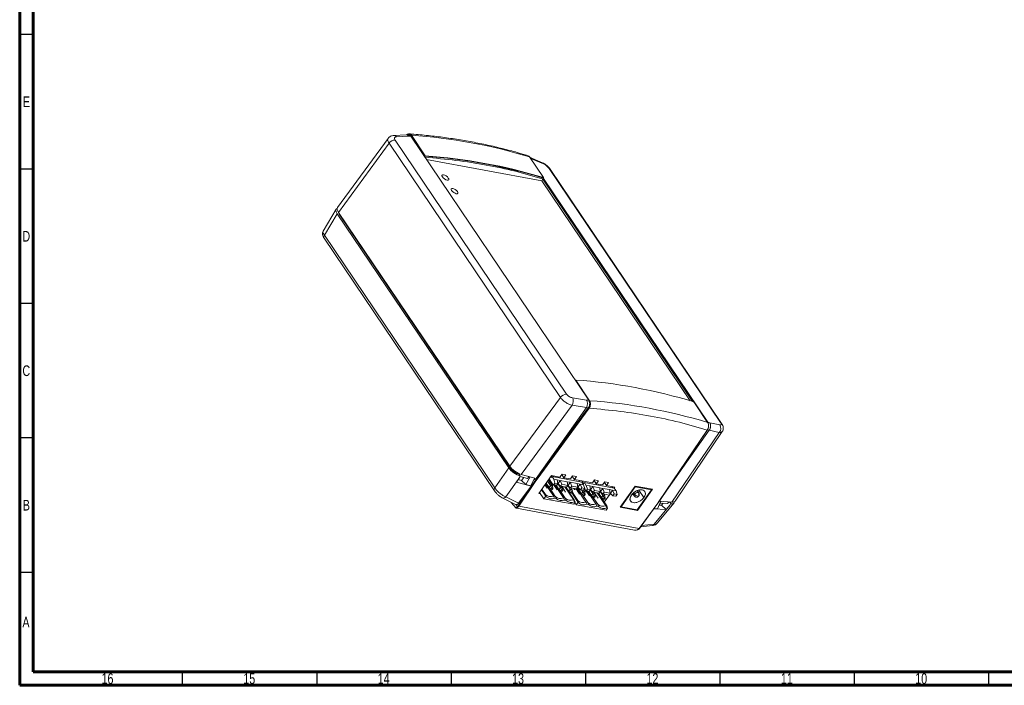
# Model space of a CAD drawing. Header units: millimetres. Extents: x 15 to 836, y 5 to 589.
# Tile 1 of 24: x 15 to 381, y 5 to 253. Entities that reach past the tile are written whole.
import ezdxf

# ---------------------------------------------------------------- set-up
doc = ezdxf.new("R2010")
doc.units = ezdxf.units.MM
doc.styles.add('SLDTEXTSTYLE0', font='TXT', dxfattribs={"width": 0.75})

msp = doc.modelspace()

# ---------------------------------------------------------------- linework, layer by layer
at = {"color": 7, "linetype": 'Continuous', "lineweight": 60}
for p, q in [((15, 5), (15, 589)), ((20, 10), (20, 584)), ((831, 10), (20, 10)), ((836, 5), (15, 5))]:
    msp.add_line(p, q, dxfattribs=at)
at = {"color": 7, "linetype": 'Continuous', "lineweight": 30}
for p, q in [((20, 247), (15, 247)), ((20, 197), (15, 197)), ((20, 147), (15, 147)), ((20, 97), (15, 97)), ((20, 47), (15, 47)), ((75.5, 10), (75.5, 5)), ((125.5, 10), (125.5, 5)), ((175.5, 10), (175.5, 5)), ((225.5, 10), (225.5, 5)), ((275.5, 10), (275.5, 5)), ((325.5, 10), (325.5, 5)), ((375.5, 10), (375.5, 5))]:
    msp.add_line(p, q, dxfattribs=at)
at = {"color": 7, "linetype": 'Continuous', "lineweight": 15}
for p, q in [((158.83, 209.73), (154.22, 209.49)), ((159.68, 209.23), (155.2, 209)), ((159.71, 209.65), (158.86, 209.71)), ((159.95, 210.08), (159.74, 210.07)), ((160.51, 209.17), (160.42, 209.29)), ((160.5, 209.47), (165.68, 201.79)), ((226.76, 111.01), (160.51, 209.17)), ((160.73, 209.59), (165.91, 201.91)), ((152.09, 208.39), (133.3, 182.65)), ((133.65, 180.87), (152.41, 206.56)), ((152.41, 206.56), (216.19, 112.06)), ((154.68, 207.76), (218.46, 113.26)), ((165.68, 201.79), (165.62, 201.71)), ((165.62, 201.71), (165.73, 201.55)), ((165.73, 201.55), (165.71, 201.48)), ((165.76, 201.73), (165.74, 201.77)), ((209.83, 193.82), (204.65, 201.5)), ((209.25, 192.64), (166.34, 200.54)), ((209.88, 193.79), (204.7, 201.47)), ((209.52, 199.31), (204.94, 201.24)), ((209.93, 198.92), (205.48, 200.8)), ((275.75, 102.71), (211.97, 197.21)), ((276.18, 102.4), (212.39, 196.9)), ((209.25, 192.64), (209.54, 193.05)), ((264.46, 110.83), (209.25, 192.64)), ((209.81, 193.62), (209.79, 193.65)), ((209.86, 193.65), (209.83, 193.6)), ((209.88, 193.28), (209.85, 193.29)), ((209.88, 193.28), (209.93, 193.35)), ((265.78, 110.45), (209.88, 193.28)), ((209.89, 193.43), (271.01, 102.86)), ((132.78, 182.1), (127.91, 173.94)), ((128.38, 172.35), (133.16, 180.37)), ((133.16, 180.37), (196.97, 85.83)), ((133.65, 180.87), (197.33, 86.52)), ((133.84, 180.22), (197.61, 85.74)), ((191.77, 78.43), (128.38, 172.35)), ((128.25, 171.24), (191.64, 77.32)), ((221.87, 118.52), (227.05, 110.83)), ((216.19, 112.06), (197.33, 86.52)), ((220.74, 111.89), (225.93, 111.07)), ((226.85, 110.88), (226.76, 111.01)), ((265.76, 110.46), (265.78, 110.45)), ((265.77, 110.43), (265.84, 110.52)), ((265.84, 110.52), (265.78, 110.45)), ((270.97, 102.75), (265.79, 110.43)), ((271.02, 102.71), (265.83, 110.39)), ((265.84, 110.52), (271.09, 102.73)), ((201.62, 83.45), (220.57, 109.12)), ((225.83, 108.26), (207.22, 81.88)), ((207.22, 81.88), (226.56, 108.21)), ((226.63, 108.19), (207.28, 81.84)), ((226.86, 108.03), (207.52, 81.68)), ((220.57, 109.12), (225.84, 108.28)), ((225.84, 108.28), (225.83, 108.26)), ((226.56, 108.21), (225.83, 108.26)), ((271.01, 102.86), (271.09, 102.73)), ((275.47, 101.81), (271.73, 102.64)), ((252.84, 73.33), (270.82, 99.93)), ((252.91, 73.35), (270.9, 99.95)), ((254.91, 76.31), (271.51, 99.85)), ((275.31, 99.04), (257.68, 73.13)), ((258.82, 73.51), (276.4, 99.34)), ((271.51, 99.85), (270.88, 100.05)), ((271.51, 99.85), (271.53, 99.87)), ((271.53, 99.87), (275.31, 99.04)), ((196.97, 85.83), (191.77, 78.43)), ((201.03, 82.44), (195.85, 75.07)), ((201.03, 82.44), (199.81, 80.59)), ((206.86, 81.25), (200.43, 71.73)), ((200.45, 81.56), (201.71, 81.21)), ((207.1, 81.09), (200.66, 71.57)), ((200.96, 83.73), (200.82, 83.39)), ((201.25, 82.77), (200.82, 83.39)), ((201.06, 83.64), (200.87, 83.32)), ((201.15, 82.62), (203.93, 81.87)), ((207.22, 81.88), (201.62, 83.45)), ((201.71, 81.21), (202.58, 82.23)), ((201.71, 81.21), (203.26, 79.71)), ((203.26, 79.71), (204.97, 82.51)), ((204.55, 82.63), (203.93, 81.87)), ((206.57, 82.06), (205.16, 79.18)), ((206.46, 81.84), (206.86, 81.25)), ((207.28, 81.84), (206.86, 81.25)), ((207.52, 81.68), (207.1, 81.09)), ((207.28, 81.84), (207.24, 81.9)), ((212.89, 83.03), (208.19, 76.37)), ((211.37, 80.87), (212.46, 79.25)), ((213.18, 79.12), (211.69, 81.33)), ((211.8, 81.49), (212.25, 81.41)), ((212.36, 81.27), (211.93, 80.97)), ((213.13, 80.1), (212, 81.77)), ((212.41, 80.85), (212.01, 81.45)), ((213.04, 79.37), (212.14, 80.7)), ((212.41, 80.85), (212.21, 80.56)), ((212.57, 82.57), (212.8, 82.23)), ((212.8, 82.23), (213.06, 82.61)), ((216.02, 82.46), (212.89, 83.03)), ((213.06, 82.61), (213.74, 81.61)), ((213.06, 82.61), (224.15, 80.57)), ((213.74, 81.61), (214.15, 80.23)), ((213.74, 81.61), (215.03, 81.37)), ((215.26, 80.03), (215.03, 81.37)), ((215.03, 81.37), (216.14, 81.17)), ((216.14, 81.17), (215.31, 79.99)), ((216.8, 83.57), (216.02, 82.46)), ((216.14, 81.17), (218.73, 80.69)), ((216.14, 81.17), (216.74, 79.76)), ((216.67, 83.38), (217.47, 82.19)), ((218.26, 83.3), (216.8, 83.57)), ((217.47, 82.19), (218.26, 83.3)), ((219.91, 81.74), (217.47, 82.19)), ((218.73, 80.69), (219.84, 80.49)), ((218.95, 79.35), (218.73, 80.69)), ((220.7, 82.86), (219.91, 81.74)), ((220.56, 82.67), (221.37, 81.47)), ((222.15, 82.59), (220.7, 82.86)), ((221.37, 81.47), (222.15, 82.59)), ((228.08, 80.24), (221.37, 81.47)), ((223.26, 81.13), (223.56, 80.68)), ((224.22, 80.95), (224.87, 79.98)), ((228.87, 81.35), (228.08, 80.24)), ((228.73, 81.16), (229.54, 79.97)), ((230.32, 81.08), (228.87, 81.35)), ((229.54, 79.97), (230.32, 81.08)), ((232.68, 80.65), (231.89, 79.54)), ((234.13, 80.38), (232.68, 80.65)), ((199.81, 80.59), (205.29, 79.05)), ((205.29, 79.05), (200.61, 72.7)), ((205.16, 79.18), (203.26, 79.71)), ((205.16, 79.18), (205.29, 79.05)), ((209.12, 77.69), (210.25, 76.02)), ((209.28, 77.91), (210.59, 75.96)), ((210.44, 79.56), (211.25, 78.35)), ((210.63, 79.82), (213.61, 75.4)), ((211.94, 78.51), (210.85, 80.13)), ((211.38, 78.92), (211.25, 78.35)), ((212.46, 79.25), (211.94, 78.51)), ((211.94, 78.51), (212.87, 77.88)), ((214.29, 75.27), (212.24, 78.31)), ((212.46, 79.25), (213.18, 79.12)), ((213.07, 78.17), (212.46, 79.25)), ((212.87, 77.88), (213.07, 78.17)), ((213.15, 77.82), (212.87, 77.88)), ((213.04, 79.37), (213.39, 79.86)), ((213.07, 78.17), (213.36, 78.11)), ((213.69, 79.58), (213.13, 80.1)), ((213.15, 77.82), (213.36, 78.11)), ((213.36, 78.11), (213.18, 79.12)), ((213.61, 79.66), (214.95, 77.67)), ((214.15, 80.23), (213.69, 79.58)), ((214.8, 79.38), (213.69, 79.58)), ((214.07, 79.51), (217.31, 74.72)), ((214.15, 80.23), (215.26, 80.03)), ((215.64, 77.83), (214.57, 79.42)), ((214.8, 79.38), (215.26, 80.03)), ((215.08, 78.24), (214.95, 77.67)), ((215.21, 79.97), (216.16, 78.57)), ((215.24, 80), (215.31, 79.99)), ((215.6, 79.65), (215.31, 79.99)), ((216.28, 79.11), (215.6, 79.65)), ((216.16, 78.57), (215.64, 77.83)), ((215.64, 77.83), (216.57, 77.19)), ((217.99, 74.59), (215.94, 77.62)), ((216.16, 78.57), (216.88, 78.44)), ((216.77, 77.48), (216.16, 78.57)), ((216.74, 79.76), (216.28, 79.11)), ((218.49, 78.7), (216.28, 79.11)), ((216.88, 78.44), (216.45, 79.08)), ((216.74, 78.69), (216.48, 79.07)), ((216.57, 77.19), (216.77, 77.48)), ((216.85, 77.14), (216.57, 77.19)), ((218.95, 79.35), (216.74, 79.76)), ((216.74, 78.69), (216.95, 78.98)), ((216.77, 77.48), (217.06, 77.43)), ((216.79, 78.76), (218.12, 76.78)), ((216.85, 77.14), (217.06, 77.43)), ((217.06, 77.43), (216.88, 78.44)), ((221.01, 74.04), (217.77, 78.83)), ((218.11, 78.77), (221.34, 73.98)), ((219.33, 77.15), (218.26, 78.74)), ((218.49, 78.7), (218.95, 79.35)), ((218.91, 79.29), (219.85, 77.89)), ((218.94, 79.32), (219.01, 79.31)), ((219.84, 80.49), (219.01, 79.31)), ((219.29, 78.96), (219.01, 79.31)), ((219.97, 78.43), (219.29, 78.96)), ((219.85, 77.89), (219.33, 77.15)), ((219.33, 77.15), (220.26, 76.51)), ((219.84, 80.49), (222.43, 80.01)), ((219.84, 80.49), (220.43, 79.08)), ((219.85, 77.89), (220.47, 76.8)), ((219.85, 77.89), (220.57, 77.75)), ((220.43, 79.08), (219.97, 78.43)), ((222.19, 78.02), (219.97, 78.43)), ((220.57, 77.75), (220.14, 78.39)), ((220.17, 78.39), (220.16, 78.37)), ((222.65, 78.67), (220.43, 79.08)), ((220.75, 76.75), (220.57, 77.75)), ((221.42, 77.8), (221.14, 78.21)), ((221.65, 78.12), (221.42, 77.8)), ((222.01, 78.05), (223.33, 76.1)), ((222.19, 78.02), (222.65, 78.67)), ((222.3, 78.17), (225.69, 73.15)), ((222.43, 80.01), (223.54, 79.81)), ((222.65, 78.67), (222.43, 80.01)), ((224.02, 76.26), (222.52, 78.48)), ((222.63, 78.64), (222.7, 78.63)), ((223.54, 79.81), (222.7, 78.63)), ((222.99, 78.28), (222.7, 78.63)), ((223.67, 77.74), (222.99, 78.28)), ((223.54, 79.81), (224.83, 79.57)), ((223.54, 79.81), (224.13, 78.4)), ((224.13, 78.4), (223.67, 77.74)), ((224.78, 77.54), (223.67, 77.74)), ((224.53, 77), (224.02, 76.26)), ((224.08, 77.67), (224.53, 77)), ((224.13, 78.4), (225.24, 78.19)), ((224.83, 79.57), (224.15, 80.57)), ((224.53, 77), (225.26, 76.86)), ((225.15, 75.91), (224.53, 77)), ((225.24, 78.19), (224.78, 77.54)), ((225.26, 76.86), (224.79, 77.55)), ((225.12, 77.12), (224.81, 77.58)), ((225.24, 78.19), (224.83, 79.57)), ((224.87, 79.98), (225.14, 80.36)), ((225.21, 77.85), (225.1, 78)), ((225.12, 77.12), (225.46, 77.61)), ((225.14, 80.36), (225.81, 79.36)), ((225.14, 80.36), (236.23, 78.32)), ((225.76, 77.33), (225.21, 77.85)), ((225.68, 77.4), (227.02, 75.42)), ((226.22, 77.98), (225.76, 77.33)), ((226.87, 77.13), (225.76, 77.33)), ((225.81, 79.36), (226.22, 77.98)), ((225.81, 79.36), (227.11, 79.12)), ((226.15, 77.26), (229.38, 72.47)), ((226.22, 77.98), (227.33, 77.78)), ((227.71, 75.58), (226.64, 77.17)), ((226.87, 77.13), (227.33, 77.78)), ((227.33, 77.78), (227.11, 79.12)), ((227.11, 79.12), (228.22, 78.92)), ((227.29, 77.71), (228.23, 76.31)), ((227.31, 77.75), (227.38, 77.74)), ((228.22, 78.92), (227.38, 77.74)), ((227.67, 77.39), (227.38, 77.74)), ((228.35, 76.85), (227.67, 77.39)), ((228.22, 78.92), (230.8, 78.44)), ((228.22, 78.92), (228.81, 77.5)), ((228.81, 77.5), (228.35, 76.85)), ((231.03, 77.1), (228.81, 77.5)), ((231.89, 79.54), (229.54, 79.97)), ((230.57, 76.45), (231.03, 77.1)), ((230.8, 78.44), (231.91, 78.23)), ((231.03, 77.1), (230.8, 78.44)), ((230.98, 77.03), (231.93, 75.63)), ((231.01, 77.07), (231.08, 77.06)), ((231.91, 78.23), (231.08, 77.06)), ((231.37, 76.71), (231.08, 77.06)), ((231.91, 78.23), (234.5, 77.76)), ((231.91, 78.23), (232.51, 76.82)), ((232.54, 80.46), (233.35, 79.27)), ((233.35, 79.27), (234.13, 80.38)), ((236.47, 78.69), (233.35, 79.27)), ((234.5, 77.76), (235.61, 77.55)), ((234.73, 76.41), (234.5, 77.76)), ((235.61, 77.55), (234.78, 76.38)), ((235.31, 78.91), (235.63, 78.43)), ((235.61, 77.55), (236.9, 77.32)), ((235.61, 77.55), (236.2, 76.14)), ((236.21, 78.32), (236.47, 78.69)), ((236.9, 77.32), (236.23, 78.32)), ((237.31, 75.94), (236.9, 77.32)), ((243.99, 79.08), (238.44, 71.22)), ((238.82, 71.4), (244.05, 78.82)), ((250.39, 77.9), (243.99, 79.08)), ((244.05, 78.82), (250.02, 77.72)), ((250.02, 77.72), (244.05, 78.82)), ((245.33, 76.52), (244.74, 77.39)), ((250.02, 77.72), (244.78, 70.3)), ((244.78, 70.3), (250.02, 77.72)), ((244.85, 70.04), (250.39, 77.9)), ((244.93, 70.33), (250.17, 77.76)), ((247.27, 74.88), (245.42, 77.62)), ((194.51, 74.71), (199.46, 72.25)), ((200.61, 72.7), (195.85, 75.07)), ((208.19, 76.37), (208.76, 76.26)), ((210.03, 74.39), (208.45, 76.73)), ((210.6, 75.2), (210.03, 74.39)), ((221.12, 72.35), (210.03, 74.39)), ((210.25, 76.02), (210.6, 75.2)), ((210.59, 75.96), (210.25, 76.02)), ((210.9, 75.14), (210.6, 75.94)), ((210.9, 75.14), (210.6, 75.2)), ((214.29, 75.27), (213.61, 75.4)), ((213.61, 75.39), (213.99, 74.57)), ((214.6, 74.46), (213.99, 74.57)), ((214.6, 74.46), (214.3, 75.26)), ((217.99, 74.59), (217.31, 74.72)), ((217.31, 74.71), (217.69, 73.89)), ((218.29, 73.78), (217.69, 73.89)), ((218.29, 73.78), (218, 74.58)), ((220.26, 76.51), (220.47, 76.8)), ((220.26, 76.51), (220.55, 76.46)), ((220.47, 76.8), (220.75, 76.75)), ((220.5, 76.47), (222.33, 73.76)), ((220.75, 76.75), (220.55, 76.46)), ((220.68, 76.65), (222.67, 73.7)), ((221.34, 73.98), (221.01, 74.04)), ((221.01, 74.03), (221.39, 73.21)), ((221.34, 73.98), (221.69, 73.16)), ((222.33, 73.76), (222.67, 72.95)), ((222.67, 73.7), (222.33, 73.76)), ((222.98, 72.89), (222.68, 73.69)), ((223.46, 76.66), (223.33, 76.1)), ((224.02, 76.26), (224.95, 75.62)), ((226.36, 73.02), (224.32, 76.05)), ((224.95, 75.62), (225.15, 75.91)), ((225.23, 75.57), (224.95, 75.62)), ((225.15, 75.91), (225.43, 75.86)), ((225.23, 75.57), (225.43, 75.86)), ((225.43, 75.86), (225.26, 76.86)), ((227.16, 75.98), (227.02, 75.42)), ((228.23, 76.31), (227.71, 75.58)), ((227.71, 75.58), (228.64, 74.94)), ((230.06, 72.34), (228.02, 75.37)), ((228.23, 76.31), (228.95, 76.18)), ((228.85, 75.23), (228.23, 76.31)), ((230.57, 76.45), (228.35, 76.85)), ((228.95, 76.18), (228.52, 76.82)), ((228.82, 76.44), (228.56, 76.82)), ((228.64, 74.94), (228.85, 75.23)), ((228.93, 74.89), (228.64, 74.94)), ((228.82, 76.44), (229.02, 76.73)), ((228.85, 75.23), (229.13, 75.18)), ((228.86, 76.51), (230.18, 74.56)), ((228.93, 74.89), (229.13, 75.18)), ((229.13, 75.18), (228.95, 76.18)), ((233.08, 71.78), (229.85, 76.58)), ((230.18, 76.52), (233.42, 71.72)), ((231.41, 74.9), (230.34, 76.49)), ((232.05, 76.17), (231.37, 76.71)), ((231.4, 74.71), (231.49, 74.84)), ((231.93, 75.63), (231.41, 74.9)), ((231.41, 74.9), (232.34, 74.26)), ((231.93, 75.63), (232.54, 74.55)), ((231.93, 75.63), (232.65, 75.5)), ((232.51, 76.82), (232.05, 76.17)), ((234.27, 75.76), (232.05, 76.17)), ((232.65, 75.5), (232.22, 76.14)), ((232.31, 76), (232.39, 76.11)), ((232.34, 74.26), (232.54, 74.55)), ((232.34, 74.26), (232.62, 74.21)), ((234.73, 76.41), (232.51, 76.82)), ((232.51, 73.07), (234.81, 76.34)), ((232.54, 74.55), (232.83, 74.5)), ((232.83, 74.5), (232.62, 74.21)), ((232.83, 74.5), (232.65, 75.5)), ((234.27, 75.76), (234.73, 76.41)), ((234.71, 76.39), (234.78, 76.38)), ((235.07, 76.03), (234.78, 76.38)), ((235.75, 75.49), (235.07, 76.03)), ((236.2, 76.14), (235.75, 75.49)), ((236.85, 75.29), (235.75, 75.49)), ((236.2, 76.14), (237.31, 75.94)), ((237.31, 75.94), (236.85, 75.29)), ((243.09, 76.26), (243.67, 75.4)), ((243.43, 76.6), (243.77, 76.1)), ((253.57, 73.42), (252.34, 70.67)), ((252.42, 72.74), (252.84, 73.33)), ((252.49, 72.76), (252.91, 73.35)), ((257.68, 73.13), (252.99, 73.46)), ((253.63, 73.42), (253.42, 73.08)), ((197.91, 73.02), (199.71, 70.92)), ((199.85, 70.84), (243.81, 62.74)), ((200.43, 71.73), (200.23, 71.49)), ((200.66, 71.57), (200.45, 71.31)), ((200.66, 71.57), (245.5, 63.32)), ((221.12, 72.35), (221.69, 73.16)), ((221.69, 73.16), (221.39, 73.21)), ((222.1, 72.14), (221.55, 72.96)), ((222.67, 72.95), (222.1, 72.14)), ((233.19, 70.09), (222.1, 72.14)), ((222.98, 72.89), (222.67, 72.95)), ((226.36, 73.02), (225.69, 73.15)), ((225.69, 73.13), (226.07, 72.32)), ((226.67, 72.21), (226.07, 72.32)), ((226.67, 72.21), (226.37, 73.01)), ((230.06, 72.34), (229.38, 72.47)), ((229.39, 72.45), (229.76, 71.64)), ((230.37, 71.53), (229.76, 71.64)), ((230.37, 71.53), (230.07, 72.33)), ((233.42, 71.72), (233.08, 71.78)), ((233.08, 71.77), (233.46, 70.96)), ((233.19, 70.09), (233.76, 70.9)), ((233.42, 71.72), (233.76, 70.9)), ((233.76, 70.9), (233.46, 70.96)), ((238.44, 71.22), (244.85, 70.04)), ((244.78, 70.3), (238.82, 71.4)), ((244.72, 70.23), (244.85, 70.04)), ((245.5, 63.32), (252.42, 72.74)), ((245.57, 63.33), (252.49, 72.76)), ((250.95, 70.65), (255.53, 70.32)), ((252.34, 70.67), (251.03, 70.77)), ((251.11, 64.9), (257.08, 72.12)), ((252.33, 65.36), (258.43, 72.76)), ((252.94, 72.01), (253.85, 71.95)), ((253.29, 72.78), (256.08, 72.56)), ((253.85, 71.95), (254.46, 72.69)), ((255.53, 70.32), (253.85, 71.95)), ((255.53, 70.32), (257.08, 72.12)), ((256.08, 72.56), (256.59, 73.21)), ((256.92, 73.06), (256.99, 73.18)), ((256.92, 73.06), (257.35, 72.44)), ((245.27, 63.05), (245.5, 63.32)), ((245.34, 63.07), (245.57, 63.33)), ((246.04, 63.97), (250.45, 64.41))]:
    msp.add_line(p, q, dxfattribs=at)
at = {"color": 8, "linetype": 'Continuous', "lineweight": 15}
for p, q in [((209.63, 193.16), (265.38, 110.55)), ((265.76, 110.46), (209.87, 193.27)), ((133.84, 180.22), (133.98, 180.38)), ((197.61, 85.74), (197.78, 85.93)), ((201.21, 82.61), (200.48, 81.56)), ((200.23, 71.49), (199.61, 72.22)), ((254.4, 72.7), (253.81, 71.95)), ((246.37, 64.42), (251.11, 64.9))]:
    msp.add_line(p, q, dxfattribs=at)
at = {"color": 7, "linetype": 'Continuous', "lineweight": 15, "flags": 128}
for points in [[(154, 209.45), (154.2, 209.49), (154.23, 209.49)], [(174.03, 192.86), (174.4, 192.86), (174.61, 193.01), (174.63, 193.29), (174.46, 193.65), (174.12, 194.04), (173.67, 194.4), (173.17, 194.68), (172.7, 194.83), (172.33, 194.83), (172.12, 194.69), (172.1, 194.41), (172.27, 194.05), (172.61, 193.66), (173.06, 193.29), (173.56, 193.02), (174.03, 192.86)], [(209.83, 193.82), (209.86, 193.81), (209.87, 193.8), (209.89, 193.78), (209.89, 193.76), (209.89, 193.73), (209.89, 193.71), (209.88, 193.68), (209.86, 193.65)], [(177.44, 187.82), (177.8, 187.81), (178.01, 187.96), (178.04, 188.24), (177.86, 188.6), (177.53, 188.99), (177.07, 189.35), (176.58, 189.63), (176.11, 189.79), (175.74, 189.79), (175.53, 189.64), (175.51, 189.36), (175.68, 189), (176.02, 188.61), (176.47, 188.25), (176.97, 187.97), (177.44, 187.82)], [(270.88, 100.04), (270.9, 100.02), (270.91, 99.99), (270.91, 99.97), (270.9, 99.96), (270.89, 99.94), (270.87, 99.94), (270.85, 99.93), (270.82, 99.93)], [(213.97, 79.53), (213.86, 79.5), (213.04, 79.37)], [(217.66, 78.85), (217.55, 78.82), (216.74, 78.69)], [(222.77, 78.1), (222.23, 77.93), (221.42, 77.8)], [(226.04, 77.28), (225.93, 77.25), (225.12, 77.12)], [(242.61, 75.73), (243.12, 76.33), (243.76, 76.86), (244.48, 77.29), (245.23, 77.58), (245.96, 77.71), (246.62, 77.68), (247.16, 77.49), (247.56, 77.15), (247.77, 76.68), (247.79, 76.12), (247.62, 75.51), (247.27, 74.88)], [(250.18, 77.77), (250.17, 77.76), (250.15, 77.74), (250.12, 77.72), (250.07, 77.72), (250.02, 77.72)], [(250.02, 77.72), (250.07, 77.72), (250.12, 77.72), (250.15, 77.74), (250.17, 77.76), (250.18, 77.77)], [(194.51, 74.71), (194.51, 74.72), (194.43, 74.77)], [(229.74, 76.6), (229.63, 76.57), (228.82, 76.44)], [(247.27, 74.88), (246.76, 74.28), (246.12, 73.75), (245.4, 73.32), (244.65, 73.03), (243.93, 72.9), (243.27, 72.93), (242.72, 73.12), (242.33, 73.46), (242.11, 73.93), (242.09, 74.49), (242.26, 75.1), (242.61, 75.73)], [(243.97, 75.22), (243.74, 75.33), (243.61, 75.53), (243.62, 75.8), (243.77, 76.1)], [(243.77, 76.1), (244.03, 76.37), (244.35, 76.58), (244.7, 76.7), (245.02, 76.7), (245.26, 76.6), (245.38, 76.39), (245.37, 76.12), (245.22, 75.83)], [(243.77, 76.1), (243.99, 75.83), (244.3, 75.59), (244.63, 75.41), (244.94, 75.31), (245.19, 75.3), (245.33, 75.4), (245.33, 75.41)], [(245.22, 75.83), (245.34, 75.59), (245.33, 75.4), (245.19, 75.3), (244.94, 75.31), (244.63, 75.41), (244.3, 75.59), (243.99, 75.83), (243.77, 76.1)], [(256.92, 73.06), (257.24, 73.08), (257.44, 73.14)]]:
    msp.add_lwpolyline(points, dxfattribs=at)
at = {"color": 8, "linetype": 'Continuous', "lineweight": 15}
for centre, radius, start, end in [((154.23, 208.29), 1.2, 36.2111, 90.2653), ((154.35, 38.81), 169.87, 72.4817, 72.6293), ((129.17, 171.7), 1.02, 140.3328, 206.6425), ((227.04, 110.62), 0.21, 86.8484, 105.4317), ((275.49, 101.92), 0.835, 36.3022, 72.1634), ((192.56, 77.78), 1.02, 140.2617, 207.3498), ((194.93, 75.82), 1.19, 249.3151, 320.7099), ((245.52, 63.38), 0.0689, 247.7541, 312.4665), ((250.3, 65.31), 0.916, 279.5353, 333.0294)]:
    msp.add_arc(centre, radius, start, end, dxfattribs=at)
at = {"color": 7, "linetype": 'Continuous', "lineweight": 15}
for centre, radius, start, end in [((143.12, -23.38), 233.2, 85.7229, 85.9279), ((160.73, 209.3), 0.288, 90.3234, 144.2085), ((146.84, 10.86), 199.22, 73.1303, 86.0013), ((154.76, 204.85), 2.91, 91.5905, 144.0419), ((165.74, 201.62), 0.144, 90.3391, 144.2063), ((165.91, 201.62), 0.288, 90.3234, 144.2085), ((151.94, 3.16), 199.09, 73.106, 86.0255), ((151.96, 3.12), 199.09, 73.106, 86.0255), ((152.02, 3.17), 199.22, 73.1303, 86.0013), ((204.63, 201.42), 0.0847, 34.9898, 74.6568), ((209.14, 198.5), 0.894, 28.0839, 64.3252), ((211.71, 196.42), 0.831, 34.7597, 72.2098), ((135.28, 181.35), 1.83, 185.3258, 218.2384), ((221.86, 118.26), 0.256, 88.7221, 121.8807), ((207.97, -80.22), 199.22, 73.1303, 86.0013), ((218.55, 110.35), 2.91, 91.5905, 144.0419), ((217.75, 110.68), 3.23, 331.0424, 22.0482), ((209.37, -121.54), 233.2, 85.7229, 85.9279), ((213.16, -87.9), 199.22, 73.1303, 86.0013), ((265.76, 110.35), 0.0847, 34.9898, 74.6568), ((226.98, 108.44), 0.426, 215.6405, 254.3682), ((270.95, 102.66), 0.0847, 34.9898, 74.6568), ((220.54, -59.54), 170.06, 72.4817, 72.7347), ((273.54, 100.53), 2.31, 319.9508, 33.7695), ((202.9, 89.62), 6.56, 216.2197, 251.506), ((213.11, 81.16), 0.763, 171.7516, 204.0847), ((213.05, 81.17), 0.711, 206.9407, 256.0642), ((244.18, 79.46), 0.647, 239.7695, 257.9986), ((243.59, 79.14), 0.554, 325.7407, 351.7809), ((249.56, 78.04), 0.554, 325.7407, 351.7808), ((212.51, 77.87), 2.72, 225.2428, 293.8887), ((212.88, 77.2), 2.85, 226.0845, 293.0471), ((216.21, 77.19), 2.72, 225.2428, 293.8887), ((216.57, 76.52), 2.85, 226.0845, 293.0471), ((219.91, 76.51), 2.72, 225.2428, 293.8887), ((220.27, 75.83), 2.85, 226.0845, 293.0471), ((224.59, 75.62), 2.72, 225.2428, 293.8887), ((244.21, 75.68), 0.61, 136.6523, 206.7056), ((244.93, 75.31), 1.4, 86.0877, 145.7629), ((244.97, 76.28), 0.43, 25.7796, 83.3142), ((200.52, 71.62), 0.318, 203.7215, 256.1295), ((200.75, 71.96), 0.395, 215.9549, 257.9099), ((224.95, 74.94), 2.85, 226.0845, 293.0471), ((228.29, 74.94), 2.72, 225.2428, 293.8887), ((228.65, 74.26), 2.85, 226.0845, 293.0471), ((231.98, 74.26), 2.72, 225.2428, 293.8887), ((232.35, 73.58), 2.85, 226.0845, 293.0471), ((238.58, 71.54), 0.276, 274.1461, 329.1434), ((238.58, 71.54), 0.27, 273.4556, 329.8339), ((238.95, 72.03), 0.647, 239.7696, 257.9986), ((244.55, 70.44), 0.276, 274.1461, 329.1434), ((244.55, 70.44), 0.27, 273.4556, 329.8339), ((244.83, 70.44), 0.144, 249.9904, 314.2364), ((244.83, 70.44), 0.144, 250.0062, 314.1397), ((245.29, 63.13), 0.076, 251.8254, 309.6086)]:
    msp.add_arc(centre, radius, start, end, dxfattribs=at)
for centre, major_axis, ratio, start_param, end_param in [((136.08, 179.83), (3.28, -2.31), 0.417468, 2.866347, 3.973891), ((136.56, 180.33), (3.27, -2.3), 0.418506, 3.13466, 3.975294), ((265.64, 110.32), (0.175, 0.097), 0.570788, 0.606448, 1.028911), ((199.89, 85.3), (3.27, -2.31), 0.419469, 3.976624, 5.410175), ((200.24, 85.99), (3.27, -2.31), 0.418431, 3.975191, 5.415133), ((191.99, 74.06), (54.8, 82.66), 0.029563, 4.833481, 4.837424), ((207.01, 81.22), (0.165, -0.114), 0.427226, 3.971305, 5.542102), ((207.43, 81.81), (0.162, -0.117), 0.409618, 3.979414, 5.55021), ((206.19, 89.74), (-7.13, 16.34), 0.140512, 2.511235, 2.512782), ((206.19, 89.74), (-7.13, 16.34), 0.140512, 3.581407, 3.582955), ((209.89, 89.06), (-7.13, 16.34), 0.140512, 2.511234, 2.512782), ((209.89, 89.06), (-7.13, 16.34), 0.140512, 3.581407, 3.582955), ((213.58, 88.38), (-7.13, 16.34), 0.140512, 2.511234, 2.512782), ((213.58, 88.38), (-7.13, 16.34), 0.140512, 3.581407, 3.582955), ((218.26, 87.49), (-7.13, 16.34), 0.140512, 2.511235, 2.512782), ((252.75, 73.47), (0.165, -0.114), 0.427226, 5.542102, 6.287361), ((255.19, 75.11), (3.28, -2.31), 0.417468, 5.681932, 6.576056), ((255.55, 75.8), (3.27, -2.3), 0.418506, 5.676944, 6.290118), ((218.26, 87.49), (-7.13, 16.34), 0.140512, 3.581407, 3.582955), ((221.96, 86.81), (-7.13, 16.34), 0.140512, 2.511234, 2.512782), ((221.96, 86.81), (-7.13, 16.34), 0.140512, 3.581407, 3.582955), ((225.66, 86.13), (-7.13, 16.34), 0.140512, 2.511234, 2.512782), ((225.66, 86.13), (-7.13, 16.34), 0.140512, 3.581407, 3.582955), ((252.33, 72.88), (0.162, -0.117), 0.409618, 5.55021, 6.287118), ((246.1, 64.1), (69.35, 79.98), 0.028937, 4.837908, 4.841851)]:
    msp.add_ellipse(centre, major_axis=major_axis, ratio=ratio, start_param=start_param, end_param=end_param, dxfattribs=at)
for points, knots in [([(154.22, 209.49), (154, 209.46), (153.57, 209.41), (152.98, 209.17), (152.46, 208.83), (152.22, 208.54), (152.09, 208.39)], [0, 0, 0, 0, 0.244544, 0.49463, 0.747893, 1, 1, 1, 1]), ([(155.2, 209), (155.04, 208.97), (154.71, 208.92), (154.46, 208.63), (154.42, 208.24), (154.6, 207.92), (154.68, 207.76)], [0, 0, 0, 0, 0.250046, 0.500001, 0.749875, 1, 1, 1, 1]), ([(158.77, 209.72), (158.9, 209.71), (159.13, 209.7), (159.44, 209.51), (159.6, 209.33), (159.68, 209.23)], [0, 0, 0, 0, 0.395633, 0.676996, 1, 1, 1, 1]), ([(159.74, 210.07), (159.7, 210.07), (159.54, 210.06), (159.28, 209.93), (159.06, 209.81), (158.97, 209.7), (158.96, 209.7)], [0, 0, 0, 0, 0.163282, 0.579095, 0.991886, 1, 1, 1, 1]), ([(160.42, 209.29), (160.3, 209.41), (160.09, 209.61), (159.83, 209.63), (159.71, 209.64)], [0, 0, 0, 0, 0.576759, 1, 1, 1, 1]), ([(159.76, 210.07), (159.77, 210.08), (159.87, 210.12), (160.06, 210.07), (160.4, 209.97), (160.6, 209.74), (160.73, 209.59)], [0, 0, 0, 0, 0.026746, 0.280643, 0.527787, 1, 1, 1, 1]), ([(204.06, 201.94), (203.42, 202.14), (201.02, 202.91), (196.72, 204.08), (191.18, 205.46), (185.51, 206.67), (179.72, 207.73), (173.83, 208.64), (167.81, 209.37), (163.18, 209.85), (160.52, 210.03), (159.93, 210.07)], [0, 0, 0, 0, 0.047274, 0.177559, 0.308034, 0.438683, 0.569493, 0.700453, 0.831552, 0.962782, 1, 1, 1, 1]), ([(165.73, 201.55), (165.73, 201.57), (165.73, 201.6), (165.75, 201.67), (165.75, 201.71), (165.76, 201.73)], [0, 0, 0, 0, 0.225545, 0.501279, 1, 1, 1, 1]), ([(204.65, 201.5), (204.52, 201.66), (204.35, 201.86), (204.13, 201.93), (204.06, 201.95)], [0, 0, 0, 0, 0.728876, 1, 1, 1, 1]), ([(205.48, 200.8), (205.41, 200.89), (205.27, 201.06), (205.07, 201.21), (204.95, 201.22), (204.92, 201.23)], [0, 0, 0, 0, 0.462443, 0.865281, 1, 1, 1, 1]), ([(212.38, 196.91), (212.21, 197.15), (211.86, 197.61), (211.11, 198.31), (210.29, 198.92), (209.78, 199.18), (209.52, 199.31)], [0, 0, 0, 0, 0.249823, 0.499214, 0.749083, 1, 1, 1, 1]), ([(211.97, 197.21), (211.84, 197.38), (211.59, 197.71), (211.05, 198.21), (210.47, 198.65), (210.11, 198.83), (209.93, 198.92)], [0, 0, 0, 0, 0.250125, 0.499999, 0.749954, 1, 1, 1, 1]), ([(209.91, 193.41), (209.91, 193.43), (209.91, 193.47), (209.88, 193.54), (209.84, 193.59), (209.81, 193.62)], [0, 0, 0, 0, 0.225562, 0.501279, 1, 1, 1, 1]), ([(209.87, 193.27), (209.88, 193.29), (209.9, 193.33), (209.91, 193.38), (209.91, 193.41)], [0, 0, 0, 0, 0.401529, 1, 1, 1, 1]), ([(127.91, 173.94), (127.82, 173.74), (127.63, 173.33), (127.64, 172.63), (127.83, 171.92), (128.12, 171.46), (128.26, 171.23)], [0, 0, 0, 0, 0.231663, 0.481386, 0.739946, 1, 1, 1, 1]), ([(220.57, 109.12), (220.17, 109.24), (219.36, 109.48), (218.08, 110.21), (216.93, 111.11), (216.43, 111.75), (216.19, 112.06)], [0, 0, 0, 0, 0.24999, 0.499918, 0.756792, 1, 1, 1, 1]), ([(218.46, 113.26), (218.59, 113.1), (218.85, 112.78), (219.44, 112.36), (220.11, 112.03), (220.53, 111.94), (220.74, 111.89)], [0, 0, 0, 0, 0.250125, 0.499999, 0.749954, 1, 1, 1, 1]), ([(225.93, 111.07), (225.99, 110.96), (226.1, 110.75), (226.21, 110.29), (226.24, 109.8), (226.2, 109.32), (226.09, 108.81), (225.94, 108.49), (225.84, 108.28)], [0, 0, 0, 0, 0.155337, 0.290654, 0.50041, 0.631155, 0.758173, 1, 1, 1, 1]), ([(226.56, 108.21), (226.67, 108.39), (226.9, 108.76), (227.07, 109.44), (227.09, 110.11), (226.99, 110.59), (226.87, 110.82), (226.85, 110.88)], [0, 0, 0, 0, 0.231052, 0.462134, 0.692323, 0.920703, 1, 1, 1, 1]), ([(226.82, 110.71), (226.91, 110.54), (227.09, 110.19), (227.12, 109.48), (226.98, 108.77), (226.75, 108.38), (226.63, 108.19)], [0, 0, 0, 0, 0.249966, 0.499727, 0.749411, 1, 1, 1, 1]), ([(227.05, 110.83), (227.15, 110.64), (227.3, 110.36), (227.37, 109.86), (227.37, 109.35), (227.25, 108.67), (226.99, 108.24), (226.86, 108.03)], [0, 0, 0, 0, 0.2427348, 0.3697804, 0.5003011, 0.7496085, 1, 1, 1, 1]), ([(270.82, 99.93), (267.4, 100.93), (260.54, 102.93), (249.71, 105.2), (238.52, 106.99), (230.75, 107.68), (226.86, 108.03)], [0, 0, 0, 0, 0.249998, 0.5, 0.749998, 1, 1, 1, 1]), ([(270.82, 99.93), (270.95, 100.15), (271.19, 100.58), (271.31, 101.26), (271.3, 101.78), (271.22, 102.27), (271.07, 102.56), (270.97, 102.75)], [0, 0, 0, 0, 0.250392, 0.499699, 0.630215, 0.757259, 1, 1, 1, 1]), ([(271.53, 99.87), (271.66, 100.07), (271.87, 100.38), (272.02, 100.88), (272.09, 101.36), (272.06, 101.84), (271.94, 102.3), (271.8, 102.52), (271.73, 102.64)], [0, 0, 0, 0, 0.241821, 0.36884, 0.49959, 0.709336, 0.844655, 1, 1, 1, 1]), ([(275.47, 101.81), (275.6, 101.8), (275.86, 101.76), (276.03, 101.94), (276.02, 102.25), (275.84, 102.56), (275.75, 102.71)], [0, 0, 0, 0, 0.2500459, 0.5000008, 0.7498754, 1, 1, 1, 1]), ([(270.88, 100.04), (270.99, 100.24), (271.19, 100.62), (271.32, 101.13), (271.3, 101.36), (271.3, 101.37)], [0, 0, 0, 0, 0.490712, 0.97965, 1, 1, 1, 1]), ([(271.11, 100.53), (271.08, 100.43), (271.02, 100.26), (270.93, 100.11), (270.88, 100.05)], [0, 0, 0, 0, 0.533218, 1, 1, 1, 1]), ([(276.4, 99.33), (276.52, 99.56), (276.77, 100.03), (276.81, 100.84), (276.62, 101.66), (276.31, 102.17), (276.16, 102.41)], [0, 0, 0, 0, 0.241274, 0.495083, 0.751068, 1, 1, 1, 1]), ([(191.65, 77.31), (191.83, 77.06), (192.19, 76.58), (192.95, 75.83), (193.76, 75.16), (194.26, 74.86), (194.51, 74.71)], [0, 0, 0, 0, 0.249723, 0.499184, 0.749066, 1, 1, 1, 1]), ([(195.85, 75.07), (195.48, 75.24), (194.75, 75.58), (193.57, 76.44), (192.5, 77.43), (192.01, 78.1), (191.77, 78.43)], [0, 0, 0, 0, 0.249999, 0.499877, 0.753653, 1, 1, 1, 1]), ([(242.61, 75.73), (242.85, 76.03), (243.23, 76.48), (243.91, 76.98), (244.47, 77.3), (245.06, 77.54), (245.81, 77.73), (246.66, 77.74), (247.3, 77.45), (247.64, 77.07), (247.79, 76.69), (247.83, 76.26), (247.73, 75.65), (247.45, 75.18), (247.27, 74.88)], [0, 0, 0, 0, 0.119721, 0.184834, 0.25, 0.315113, 0.380279, 0.5, 0.619721, 0.684834, 0.75, 0.815113, 0.880279, 1, 1, 1, 1]), ([(250.17, 77.76), (250.18, 77.77), (250.21, 77.82), (250.22, 77.88), (250.23, 77.91)], [0, 0, 0, 0, 0.329753, 1, 1, 1, 1]), ([(247.27, 74.88), (247.03, 74.58), (246.65, 74.13), (245.97, 73.63), (245.41, 73.31), (244.82, 73.07), (244.07, 72.88), (243.22, 72.87), (242.58, 73.16), (242.24, 73.54), (242.09, 73.92), (242.05, 74.35), (242.16, 74.96), (242.43, 75.43), (242.61, 75.73)], [0, 0, 0, 0, 0.119721, 0.184834, 0.25, 0.315113, 0.380279, 0.5, 0.619721, 0.684834, 0.75, 0.815113, 0.880279, 1, 1, 1, 1]), ([(243.67, 75.41), (243.69, 75.39), (243.75, 75.27), (243.95, 75.11), (244.26, 74.97), (244.63, 74.95), (244.98, 75.06), (245.2, 75.23), (245.29, 75.36), (245.31, 75.39)], [0, 0, 0, 0, 0.038083, 0.202926, 0.383847, 0.577246, 0.761764, 0.937968, 1, 1, 1, 1]), ([(245.31, 75.39), (245.33, 75.42), (245.42, 75.54), (245.46, 75.68), (245.48, 75.78)], [0, 0, 0, 0, 0.288279, 1, 1, 1, 1]), ([(245.48, 75.78), (245.49, 75.91), (245.5, 76.1), (245.43, 76.35), (245.36, 76.46), (245.32, 76.52)], [0, 0, 0, 0, 0.500154, 0.722488, 1, 1, 1, 1]), ([(200.61, 72.7), (200.5, 72.57), (200.28, 72.32), (199.89, 72.17), (199.59, 72.16), (199.46, 72.26), (199.43, 72.28)], [0, 0, 0, 0, 0.308094, 0.616398, 0.919866, 1, 1, 1, 1]), ([(199.71, 70.92), (199.73, 70.9), (199.76, 70.86), (199.82, 70.85), (199.84, 70.84)], [0, 0, 0, 0, 0.486335, 1, 1, 1, 1]), ([(244.54, 70.17), (244.58, 70.17), (244.67, 70.16), (244.8, 70.21), (244.89, 70.27), (244.92, 70.32), (244.93, 70.34)], [0, 0, 0, 0, 0.296135, 0.610905, 0.9091, 1, 1, 1, 1]), ([(243.82, 62.76), (243.89, 62.74), (244.18, 62.66), (244.61, 62.71), (245.03, 62.86), (245.19, 62.99), (245.27, 63.05)], [0, 0, 0, 0, 0.134937, 0.566329, 0.792218, 1, 1, 1, 1]), ([(250.45, 64.41), (250.64, 64.44), (251.02, 64.5), (251.53, 64.72), (251.99, 65), (252.22, 65.25), (252.33, 65.37)], [0, 0, 0, 0, 0.243924, 0.492529, 0.74581, 1, 1, 1, 1])]:
    msp.add_open_spline(points, degree=3, knots=knots, dxfattribs=at)
at = {"color": 8, "linetype": 'Continuous', "lineweight": 15}
for points, knots in [([(159.1, 209.69), (159.12, 209.71), (159.28, 209.86), (159.65, 209.94), (160.14, 209.88), (160.38, 209.61), (160.5, 209.47)], [0, 0, 0, 0, 0.035288, 0.356704, 0.67822, 1, 1, 1, 1]), ([(152.14, 208.36), (152.09, 208.31), (151.86, 208.11), (151.9, 207.47), (152.24, 206.86), (152.41, 206.56)], [0, 0, 0, 0, 0.1467816, 0.585056, 1, 1, 1, 1]), ([(209.86, 193.25), (206.41, 194.25), (199.52, 196.26), (188.62, 198.54), (177.42, 200.33), (169.64, 201.03), (165.77, 201.38)], [0, 0, 0, 0, 0.250596, 0.501196, 0.751792, 1, 1, 1, 1]), ([(128.38, 172.35), (128.2, 172.64), (127.85, 173.23), (127.75, 173.76), (127.92, 173.89), (127.95, 173.91)], [0, 0, 0, 0, 0.443471, 0.90028, 1, 1, 1, 1]), ([(276.36, 99.37), (276.28, 99.26), (276.1, 99), (275.6, 99.02), (275.31, 99.04)], [0, 0, 0, 0, 0.4180423, 1, 1, 1, 1]), ([(200.23, 71.49), (200.17, 71.42), (200.04, 71.27), (199.85, 71.05), (199.73, 70.91), (199.73, 70.93), (199.73, 70.94)], [0, 0, 0, 0, 0.191522, 0.395753, 0.789247, 1, 1, 1, 1]), ([(200.45, 71.31), (200.38, 71.24), (200.25, 71.1), (200.04, 70.92), (199.9, 70.82), (199.86, 70.85), (199.86, 70.86)], [0, 0, 0, 0, 0.20777, 0.43367, 0.865063, 1, 1, 1, 1]), ([(251.11, 64.9), (251.44, 64.93), (251.97, 64.98), (252.2, 65.29), (252.28, 65.4)], [0, 0, 0, 0, 0.624435, 1, 1, 1, 1])]:
    msp.add_open_spline(points, degree=3, knots=knots, dxfattribs=at)

# ---------------------------------------------------------------- texts
at = {"color": 7, "linetype": 'Continuous', "lineweight": 0, "attachment_point": 2, "style": 'SLDTEXTSTYLE0'}
for s, insert, char_height in [('E', (17.51, 223.97), 3.97), ('D', (17.45, 173.97), 3.97), ('C', (17.46, 123.97), 3.97), ('B', (17.47, 73.97), 3.97), ('A', (17.34, 30.47), 3.97), ('16', (47.67, 9.47), 3.969), ('15', (100.42, 9.47), 3.969), ('14', (150.42, 9.47), 3.969), ('13', (200.42, 9.47), 3.969), ('12', (250.42, 9.47), 3.969), ('11', (300.42, 9.47), 3.969), ('10', (350.42, 9.47), 3.969)]:
    msp.add_mtext(s, dxfattribs=dict(at, insert=insert, char_height=char_height))

doc.saveas('drawing.dxf')
